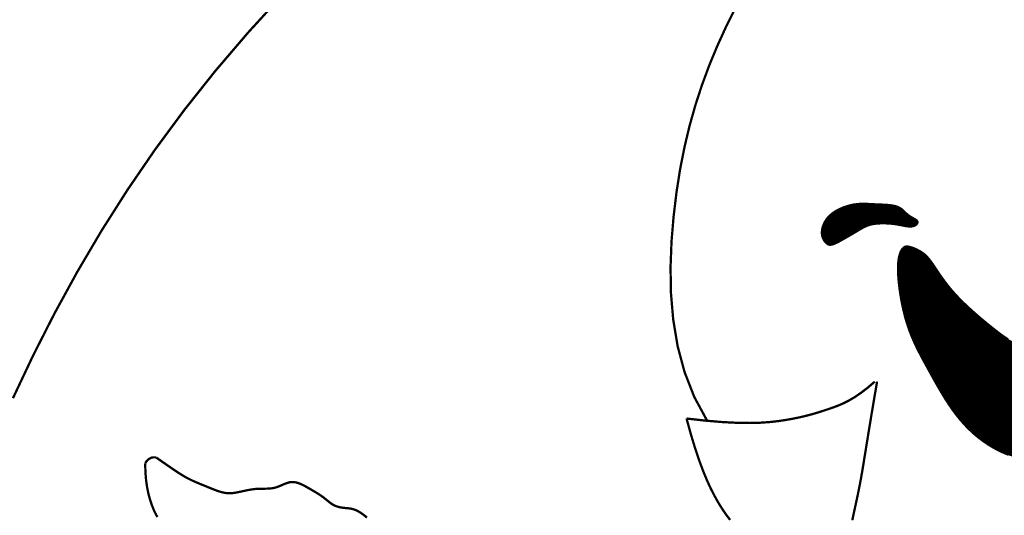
# Model space of a CAD drawing. Header units: feet. Extents: x 7.6 to 16.1, y -7.1 to 3.9.
# Tile 3 of 9: x 10.955 to 11.858, y -1.458 to -1.004. Entities that reach past the tile are written whole.
import ezdxf

# ---------------------------------------------------------------- set-up
doc = ezdxf.new("R2010")
doc.units = ezdxf.units.FT
doc.header["$MEASUREMENT"] = 0
doc.layers.add('FACE', color=7, linetype='CONTINUOUS')

msp = doc.modelspace()

# ---------------------------------------------------------------- hatches: boundary and pattern name
at = {"layer": 'FACE', "linetype": 'Continuous'}
h = msp.add_hatch(dxfattribs=at)
h.set_pattern_fill('NET3', color=256, scale=0.0025, style=0)
h.set_pattern_definition([(360, (7.63465658, -7.07827988), (2e-19, 0.0003125), []), (60, (7.63465658, -7.07827988), (-0.000270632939, 0.00015625), []), (120, (7.63465658, -7.07827988), (-0.000270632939, -0.00015625), [])])
h.paths.add_polyline_path([(11.98946, -1.32253), (11.99173, -1.32143), (11.9936, -1.32091), (11.99512, -1.3209), (11.99632, -1.32132), (11.99722, -1.32211), (11.99787, -1.3232), (11.99828, -1.3245), (11.9985, -1.32597), (11.99856, -1.32751), (11.99846, -1.3291), (11.99823, -1.33068), (11.99789, -1.33222), (11.99745, -1.33366), (11.99693, -1.33497), (11.99634, -1.33611), (11.9957, -1.33702), (11.99503, -1.33768), (11.99433, -1.33808), (11.99362, -1.33821), (11.99289, -1.33809), (11.99217, -1.3377), (11.99145, -1.33706), (11.99075, -1.33616), (11.99008, -1.335), (11.98944, -1.3336), (11.98887, -1.33201), (11.98843, -1.33031), (11.98814, -1.32856), (11.98806, -1.32684), (11.98822, -1.32522), (11.98868, -1.32375)])
h.paths.add_polyline_path([(11.69447, -1.20837), (11.6938, -1.20766), (11.69312, -1.20685), (11.69247, -1.20592), (11.69188, -1.20486), (11.69136, -1.20368), (11.69096, -1.20235), (11.6907, -1.20088), (11.6906, -1.19925), (11.6907, -1.19746), (11.69101, -1.19554), (11.69154, -1.19354), (11.69231, -1.19148), (11.69332, -1.1894), (11.69459, -1.18735), (11.69614, -1.18535), (11.69796, -1.18345), (11.70008, -1.18167), (11.70244, -1.18003), (11.70499, -1.17854), (11.7077, -1.17721), (11.7105, -1.17604), (11.71336, -1.17505), (11.71621, -1.17423), (11.71902, -1.17361), (11.72174, -1.17317), (11.72438, -1.17291), (11.72696, -1.17278), (11.7295, -1.17277), (11.73203, -1.17284), (11.73457, -1.17296), (11.73712, -1.1731), (11.73973, -1.17325), (11.74239, -1.17336), (11.74507, -1.17347), (11.74774, -1.1736), (11.75035, -1.17377), (11.75286, -1.174), (11.75523, -1.17432), (11.75742, -1.17476), (11.75938, -1.17534), (11.7611, -1.17607), (11.7626, -1.17694), (11.76393, -1.1779), (11.76513, -1.17894), (11.76625, -1.18), (11.76733, -1.18106), (11.76842, -1.18209), (11.76957, -1.18306), (11.77079, -1.18393), (11.77207, -1.18472), (11.77335, -1.18545), (11.77457, -1.18613), (11.7757, -1.18677), (11.77668, -1.1874), (11.77746, -1.18802), (11.778, -1.18867), (11.77825, -1.18934), (11.77823, -1.19002), (11.77798, -1.1907), (11.77751, -1.19135), (11.77687, -1.19194), (11.77607, -1.19247), (11.77515, -1.19291), (11.77414, -1.19323), (11.77305, -1.19343), (11.77191, -1.19352), (11.77072, -1.19351), (11.76949, -1.19341), (11.76822, -1.19325), (11.76693, -1.19304), (11.76562, -1.1928), (11.76431, -1.19254), (11.76299, -1.19228), (11.76165, -1.19202), (11.76028, -1.19177), (11.75887, -1.19153), (11.75738, -1.19131), (11.75582, -1.19111), (11.75415, -1.19094), (11.75237, -1.19079), (11.75047, -1.19068), (11.74847, -1.19061), (11.74639, -1.19059), (11.74429, -1.19063), (11.74217, -1.19074), (11.74008, -1.19093), (11.73805, -1.19121), (11.73611, -1.19159), (11.73428, -1.19207), (11.73256, -1.19264), (11.73094, -1.19329), (11.7294, -1.194), (11.72793, -1.19475), (11.72652, -1.19554), (11.72516, -1.19633), (11.72383, -1.19713), (11.72252, -1.19791), (11.72123, -1.19869), (11.71993, -1.19946), (11.71861, -1.20024), (11.71727, -1.20102), (11.71589, -1.20183), (11.71445, -1.20267), (11.71295, -1.20354), (11.71138, -1.20444), (11.70977, -1.20536), (11.70814, -1.20627), (11.70652, -1.20715), (11.70494, -1.20796), (11.70344, -1.20869), (11.70205, -1.2093), (11.70079, -1.20977), (11.69968, -1.21009), (11.69871, -1.21024), (11.69786, -1.21025), (11.6971, -1.21012), (11.6964, -1.20986), (11.69575, -1.20948), (11.69511, -1.20898)])
edge = h.paths.add_edge_path()
edge.add_line((11.95558, -1.32303), (11.93973, -1.3195))
edge.add_line((11.93973, -1.3195), (11.92637, -1.31671))
edge.add_line((11.92637, -1.31671), (11.91518, -1.31449))
edge.add_line((11.91518, -1.31449), (11.90584, -1.3127))
edge.add_line((11.90584, -1.3127), (11.89801, -1.31119))
edge.add_line((11.89801, -1.31119), (11.89138, -1.30979))
edge.add_line((11.89138, -1.30979), (11.88561, -1.30835))
edge.add_line((11.88561, -1.30835), (11.88038, -1.30673))
edge.add_line((11.88038, -1.30673), (11.87541, -1.30478))
edge.add_line((11.87541, -1.30478), (11.87063, -1.30253))
edge.add_line((11.87063, -1.30253), (11.86601, -1.30001))
edge.add_line((11.86601, -1.30001), (11.86153, -1.29724))
edge.add_line((11.86153, -1.29724), (11.85715, -1.29426))
edge.add_line((11.85715, -1.29426), (11.85285, -1.29112))
edge.add_line((11.85285, -1.29112), (11.84861, -1.28784))
edge.add_line((11.84861, -1.28784), (11.84439, -1.28446))
edge.add_line((11.84439, -1.28446), (11.84018, -1.28101))
edge.add_line((11.84018, -1.28101), (11.836, -1.27751))
edge.add_line((11.836, -1.27751), (11.83189, -1.27397))
edge.add_line((11.83189, -1.27397), (11.82788, -1.27043))
edge.add_line((11.82788, -1.27043), (11.824, -1.26688))
edge.add_line((11.824, -1.26688), (11.82029, -1.26334))
edge.add_line((11.82029, -1.26334), (11.81677, -1.25984))
edge.add_line((11.81677, -1.25984), (11.81348, -1.25639))
edge.add_line((11.81348, -1.25639), (11.81045, -1.25301))
edge.add_line((11.81045, -1.25301), (11.80767, -1.24971))
edge.add_line((11.80767, -1.24971), (11.80511, -1.2465))
edge.add_line((11.80511, -1.2465), (11.80277, -1.24341))
edge.add_line((11.80277, -1.24341), (11.80063, -1.24045))
edge.add_line((11.80063, -1.24045), (11.79867, -1.23764))
edge.add_line((11.79867, -1.23764), (11.79687, -1.235))
edge.add_line((11.79687, -1.235), (11.79522, -1.23253))
edge.add_line((11.79522, -1.23253), (11.7937, -1.23026))
edge.add_line((11.7937, -1.23026), (11.79228, -1.22818))
edge.add_line((11.79228, -1.22818), (11.79094, -1.22626))
edge.add_line((11.79094, -1.22626), (11.78964, -1.22451))
edge.add_line((11.78964, -1.22451), (11.78836, -1.2229))
edge.add_line((11.78836, -1.2229), (11.78707, -1.22143))
edge.add_line((11.78707, -1.22143), (11.78573, -1.22009))
edge.add_line((11.78573, -1.22009), (11.78433, -1.21885))
edge.add_line((11.78433, -1.21885), (11.78284, -1.21772))
edge.add_line((11.78284, -1.21772), (11.78127, -1.21668))
edge.add_line((11.78127, -1.21668), (11.77967, -1.21574))
edge.add_line((11.77967, -1.21574), (11.77805, -1.21491))
edge.add_line((11.77805, -1.21491), (11.77645, -1.21417))
edge.add_line((11.77645, -1.21417), (11.7749, -1.21353))
edge.add_line((11.7749, -1.21353), (11.77342, -1.21298))
edge.add_line((11.77342, -1.21298), (11.77204, -1.21254))
edge.add_line((11.77204, -1.21254), (11.77079, -1.2122))
edge.add_line((11.77079, -1.2122), (11.76965, -1.21198))
edge.add_line((11.76965, -1.21198), (11.76861, -1.21189))
edge.add_line((11.76861, -1.21189), (11.76765, -1.21197))
edge.add_line((11.76765, -1.21197), (11.76676, -1.21223))
edge.add_line((11.76676, -1.21223), (11.76592, -1.21269))
edge.add_line((11.76592, -1.21269), (11.76511, -1.21337))
edge.add_line((11.76511, -1.21337), (11.76432, -1.2143))
edge.add_line((11.76432, -1.2143), (11.76354, -1.21549))
edge.add_line((11.76354, -1.21549), (11.76278, -1.21699))
edge.add_line((11.76278, -1.21699), (11.76208, -1.21885))
edge.add_line((11.76208, -1.21885), (11.76147, -1.2211))
edge.add_line((11.76147, -1.2211), (11.76098, -1.2238))
edge.add_line((11.76098, -1.2238), (11.76063, -1.22699))
edge.add_line((11.76063, -1.22699), (11.76045, -1.23071))
edge.add_line((11.76045, -1.23071), (11.76047, -1.23501))
edge.add_line((11.76047, -1.23501), (11.76072, -1.23991))
edge.add_line((11.76072, -1.23991), (11.76119, -1.24532))
edge.add_line((11.76119, -1.24532), (11.76189, -1.25113))
edge.add_line((11.76189, -1.25113), (11.76281, -1.25721))
edge.add_line((11.76281, -1.25721), (11.76394, -1.26346))
edge.add_line((11.76394, -1.26346), (11.76528, -1.26976))
edge.add_line((11.76528, -1.26976), (11.76682, -1.27599))
edge.add_line((11.76682, -1.27599), (11.76857, -1.28204))
edge.add_line((11.76857, -1.28204), (11.77051, -1.28782))
edge.add_line((11.77051, -1.28782), (11.77263, -1.29336))
edge.add_line((11.77263, -1.29336), (11.77492, -1.29872))
edge.add_line((11.77492, -1.29872), (11.77736, -1.30393))
edge.add_line((11.77736, -1.30393), (11.77992, -1.30906))
edge.add_line((11.77992, -1.30906), (11.78261, -1.31417))
edge.add_line((11.78261, -1.31417), (11.78539, -1.3193))
edge.add_line((11.78539, -1.3193), (11.78825, -1.3245))
edge.add_line((11.78825, -1.3245), (11.79118, -1.32982))
edge.add_line((11.79118, -1.32982), (11.79419, -1.33523))
edge.add_line((11.79419, -1.33523), (11.79728, -1.34066))
edge.add_line((11.79728, -1.34066), (11.80046, -1.34608))
edge.add_line((11.80046, -1.34608), (11.80374, -1.35144))
edge.add_line((11.80374, -1.35144), (11.80712, -1.35667))
edge.add_line((11.80712, -1.35667), (11.81062, -1.36175))
edge.add_line((11.81062, -1.36175), (11.81425, -1.36661))
edge.add_line((11.81425, -1.36661), (11.818, -1.37121))
edge.add_line((11.818, -1.37121), (11.82188, -1.37556))
edge.add_line((11.82188, -1.37556), (11.82589, -1.37963))
edge.add_line((11.82589, -1.37963), (11.83001, -1.38345))
edge.add_line((11.83001, -1.38345), (11.83425, -1.387))
edge.add_line((11.83425, -1.387), (11.8386, -1.39029))
edge.add_line((11.8386, -1.39029), (11.84305, -1.39331))
edge.add_line((11.84305, -1.39331), (11.84761, -1.39607))
edge.add_line((11.84761, -1.39607), (11.85226, -1.39857))
edge.add_line((11.85226, -1.39857), (11.85698, -1.4008))
edge.add_line((11.85698, -1.4008), (11.86175, -1.40274))
edge.add_line((11.86175, -1.40274), (11.86652, -1.4044))
edge.add_line((11.86652, -1.4044), (11.87128, -1.40576))
edge.add_line((11.87128, -1.40576), (11.876, -1.40682))
edge.add_line((11.876, -1.40682), (11.88064, -1.40756))
edge.add_line((11.88064, -1.40756), (11.88517, -1.40799))
edge.add_line((11.88517, -1.40799), (11.88958, -1.40809))
edge.add_line((11.88958, -1.40809), (11.89386, -1.40787))
edge.add_line((11.89386, -1.40787), (11.89799, -1.40735))
edge.add_line((11.89799, -1.40735), (11.90198, -1.40653))
edge.add_line((11.90198, -1.40653), (11.90582, -1.40544))
edge.add_line((11.90582, -1.40544), (11.90951, -1.40408))
edge.add_line((11.90951, -1.40408), (11.91304, -1.40246))
edge.add_line((11.91304, -1.40246), (11.91641, -1.4006))
edge.add_line((11.91641, -1.4006), (11.91962, -1.39851))
edge.add_line((11.91962, -1.39851), (11.92265, -1.39624))
edge.add_line((11.92265, -1.39624), (11.92552, -1.3938))
edge.add_line((11.92552, -1.3938), (11.92821, -1.39125))
edge.add_line((11.92821, -1.39125), (11.93071, -1.38861))
edge.add_line((11.93071, -1.38861), (11.93304, -1.38593))
edge.add_line((11.93304, -1.38593), (11.93517, -1.38324))
edge.add_line((11.93517, -1.38324), (11.93711, -1.38058))
edge.add_line((11.93711, -1.38058), (11.93885, -1.37798))
edge.add_line((11.93885, -1.37798), (11.94042, -1.37547))
edge.add_line((11.94042, -1.37547), (11.94182, -1.37305))
edge.add_line((11.94182, -1.37305), (11.94307, -1.37075))
edge.add_line((11.94307, -1.37075), (11.94419, -1.36858))
edge.add_line((11.94419, -1.36858), (11.94519, -1.36656))
edge.add_line((11.94519, -1.36656), (11.9461, -1.3647))
edge.add_line((11.9461, -1.3647), (11.94693, -1.36303))
edge.add_line((11.94693, -1.36303), (11.94768, -1.36154))
edge.add_line((11.94768, -1.36154), (11.94838, -1.3602))
edge.add_line((11.94838, -1.3602), (11.94903, -1.35898))
edge.add_line((11.94903, -1.35898), (11.94962, -1.35783))
edge.add_line((11.94962, -1.35783), (11.95018, -1.3567))
edge.add_line((11.95018, -1.3567), (11.95071, -1.35556))
edge.add_line((11.95071, -1.35556), (11.9512, -1.35436))
edge.add_line((11.9512, -1.35436), (11.95168, -1.35306))
edge.add_line((11.95168, -1.35306), (11.95214, -1.35163))
edge.add_line((11.95214, -1.35163), (11.95259, -1.35008))
edge.add_line((11.95259, -1.35008), (11.95302, -1.34846))
edge.add_line((11.95302, -1.34846), (11.95345, -1.34679))
edge.add_line((11.95345, -1.34679), (11.95386, -1.3451))
edge.add_line((11.95386, -1.3451), (11.95426, -1.34343))
edge.add_line((11.95426, -1.34343), (11.95465, -1.34181))
edge.add_line((11.95465, -1.34181), (11.95503, -1.34027))
edge.add_line((11.95503, -1.34027), (11.9554, -1.33884))
edge.add_line((11.9554, -1.33884), (11.95579, -1.33751))
edge.add_line((11.95579, -1.33751), (11.95621, -1.33626))
edge.add_line((11.95621, -1.33626), (11.95668, -1.33509))
edge.add_line((11.95668, -1.33509), (11.95722, -1.33397))
edge.add_line((11.95722, -1.33397), (11.95785, -1.33289))
edge.add_line((11.95785, -1.33289), (11.9586, -1.33185))
edge.add_line((11.9586, -1.33185), (11.95947, -1.33082))
edge.add_line((11.95947, -1.33082), (11.96046, -1.32979))
edge.add_line((11.96046, -1.32979), (11.96138, -1.32876))
edge.add_line((11.96138, -1.32876), (11.96204, -1.32775))
edge.add_line((11.96204, -1.32775), (11.96221, -1.32675))
edge.add_line((11.96221, -1.32675), (11.9617, -1.32577))
edge.add_line((11.9617, -1.32577), (11.96029, -1.32482))
edge.add_line((11.96029, -1.32482), (11.95777, -1.32389))
edge.add_line((11.95777, -1.32389), (11.95392, -1.32301))

# ---------------------------------------------------------------- linework, layer by layer
at = {"layer": 'FACE', "const_width": 0.0021}
for points in [[(11.19597, -0.98115), (11.16433, -1.0158), (11.13417, -1.05108), (11.1057, -1.0869), (11.07889, -1.12322), (11.05367, -1.16004), (11.02996, -1.19733), (11.00768, -1.23509), (10.98676, -1.27328), (10.96711, -1.31191), (10.94866, -1.35094)], [(11.61143, -0.99292), (11.60276, -1.01033), (11.59468, -1.02801), (11.58727, -1.04588), (11.58055, -1.06403), (11.57451, -1.08254), (11.56916, -1.10154), (11.5645, -1.12112), (11.56051, -1.14138), (11.55721, -1.16245), (11.55458, -1.1844), (11.55268, -1.2073), (11.55178, -1.23092), (11.55219, -1.25496), (11.55426, -1.27915), (11.55828, -1.30321), (11.5646, -1.32683), (11.57353, -1.34974), (11.58539, -1.37165)], [(11.86153, -1.29724), (11.85715, -1.29426), (11.85285, -1.29112), (11.84861, -1.28784), (11.84439, -1.28446), (11.84018, -1.28101), (11.836, -1.27751), (11.83189, -1.27397), (11.82788, -1.27043), (11.824, -1.26688), (11.82029, -1.26334), (11.81677, -1.25984), (11.81348, -1.25639), (11.81045, -1.25301), (11.80767, -1.24971), (11.80511, -1.2465), (11.80277, -1.24341), (11.80063, -1.24045), (11.79867, -1.23764), (11.79687, -1.235), (11.79522, -1.23253), (11.7937, -1.23026), (11.79228, -1.22818), (11.79094, -1.22626), (11.78964, -1.22451), (11.78836, -1.2229), (11.78707, -1.22143), (11.78573, -1.22009), (11.78433, -1.21885), (11.78284, -1.21772), (11.78127, -1.21668), (11.77967, -1.21574), (11.77805, -1.21491), (11.77645, -1.21417), (11.7749, -1.21353), (11.77342, -1.21298), (11.77204, -1.21254), (11.77079, -1.2122), (11.76965, -1.21198), (11.76861, -1.21189), (11.76765, -1.21197), (11.76676, -1.21223), (11.76592, -1.21269), (11.76511, -1.21337), (11.76432, -1.2143), (11.76354, -1.21549), (11.76278, -1.21699), (11.76208, -1.21885), (11.76147, -1.2211), (11.76098, -1.2238), (11.76063, -1.22699), (11.76045, -1.23071), (11.76047, -1.23501), (11.76072, -1.23991), (11.76119, -1.24532), (11.76189, -1.25113), (11.76281, -1.25721), (11.76394, -1.26346), (11.76528, -1.26976), (11.76682, -1.27599), (11.76857, -1.28204), (11.77051, -1.28782), (11.77263, -1.29336), (11.77492, -1.29872), (11.77736, -1.30393), (11.77992, -1.30906), (11.78261, -1.31417), (11.78539, -1.3193), (11.78825, -1.3245), (11.79118, -1.32982), (11.79419, -1.33523), (11.79728, -1.34066), (11.80046, -1.34608), (11.80374, -1.35144), (11.80712, -1.35667), (11.81062, -1.36175), (11.81425, -1.36661), (11.818, -1.37121), (11.82188, -1.37556), (11.82589, -1.37963), (11.83001, -1.38345), (11.83425, -1.387), (11.8386, -1.39029), (11.84305, -1.39331), (11.84761, -1.39607), (11.85226, -1.39857), (11.85698, -1.4008), (11.86175, -1.40274)], [(11.56644, -1.36955), (11.58415, -1.37153), (11.59955, -1.37282), (11.61288, -1.37349), (11.6244, -1.37365), (11.63436, -1.37338), (11.643, -1.37277), (11.65058, -1.37192), (11.65735, -1.37091), (11.66353, -1.36982), (11.66923, -1.36867), (11.6745, -1.36746), (11.67944, -1.3662), (11.6841, -1.36489), (11.68857, -1.36354), (11.6929, -1.36214), (11.69718, -1.36071), (11.70148, -1.35922), (11.70588, -1.35755), (11.71047, -1.35556), (11.71532, -1.35311), (11.72053, -1.35004), (11.72617, -1.34623), (11.73234, -1.34152), (11.73911, -1.33576)], [(11.74122, -1.33576), (11.73831, -1.35273), (11.73583, -1.36748), (11.73372, -1.38025), (11.73193, -1.39129), (11.73039, -1.40084), (11.72904, -1.40914), (11.72784, -1.41645), (11.7267, -1.42299), (11.7256, -1.429), (11.72451, -1.43458), (11.72344, -1.43978), (11.72239, -1.44469), (11.72137, -1.44938), (11.72038, -1.45392), (11.71941, -1.45838), (11.71848, -1.46284)], [(11.56644, -1.36955), (11.57044, -1.38403), (11.5743, -1.39675), (11.57803, -1.40786), (11.58163, -1.41754), (11.5851, -1.42596), (11.58846, -1.43328), (11.59169, -1.43966), (11.59481, -1.44528), (11.59783, -1.45029), (11.60077, -1.45477), (11.60364, -1.45881), (11.60649, -1.4625)], [(11.07004, -1.41053), (11.07061, -1.40956), (11.07118, -1.40875), (11.07175, -1.40808), (11.07231, -1.40752), (11.07286, -1.40706), (11.0734, -1.40668), (11.07391, -1.40636), (11.0744, -1.40608), (11.07487, -1.40584), (11.07533, -1.40562), (11.07582, -1.40543), (11.07638, -1.40529), (11.07704, -1.40519), (11.07782, -1.40513), (11.07875, -1.40513), (11.07988, -1.40519)], [(11.07988, -1.40519), (11.08459, -1.40847), (11.08992, -1.41217), (11.09436, -1.41522), (11.09807, -1.41773), (11.10122, -1.4198), (11.10397, -1.42152), (11.10647, -1.42299), (11.10887, -1.4243), (11.1112, -1.42548), (11.11348, -1.42656), (11.11571, -1.42757), (11.11792, -1.42851), (11.12013, -1.42942), (11.12233, -1.43032), (11.12456, -1.43123), (11.12681, -1.43216), (11.12908, -1.4331), (11.13134, -1.43402), (11.1336, -1.43491), (11.13581, -1.43572), (11.13798, -1.43645), (11.14009, -1.43706), (11.14211, -1.43753), (11.14404, -1.43785), (11.14589, -1.43801), (11.14768, -1.43805), (11.14944, -1.43797), (11.15118, -1.43779), (11.15292, -1.43753), (11.15469, -1.4372), (11.1565, -1.43682), (11.15837, -1.43641), (11.16031, -1.43599), (11.16229, -1.43556), (11.16431, -1.43515), (11.16636, -1.43478), (11.16844, -1.43445), (11.17054, -1.43419), (11.17264, -1.43401), (11.17475, -1.43392), (11.17685, -1.43389), (11.17894, -1.43389), (11.18102, -1.43387), (11.18309, -1.43381), (11.18513, -1.43365), (11.18715, -1.43338), (11.18914, -1.43294), (11.1911, -1.43233), (11.19303, -1.43158), (11.19494, -1.43076), (11.19684, -1.42992), (11.19873, -1.42915), (11.20061, -1.42848), (11.2025, -1.428), (11.20441, -1.42776), (11.20632, -1.42781), (11.20825, -1.42812), (11.21018, -1.42866), (11.2121, -1.42938), (11.21402, -1.43024), (11.21593, -1.43121), (11.21781, -1.43224), (11.21967, -1.43329), (11.2215, -1.43434), (11.22328, -1.43537), (11.22503, -1.43639), (11.22672, -1.4374), (11.22835, -1.43841), (11.22992, -1.43941), (11.23142, -1.44042), (11.23284, -1.44144), (11.23419, -1.44246), (11.23547, -1.44347), (11.23669, -1.44447), (11.23787, -1.44543), (11.23903, -1.44635), (11.24018, -1.44722), (11.24133, -1.44801), (11.2425, -1.44871), (11.2437, -1.44932), (11.24493, -1.44984), (11.24619, -1.45028), (11.24746, -1.45064), (11.24875, -1.45093), (11.25006, -1.45117), (11.25137, -1.45136), (11.25268, -1.45151), (11.254, -1.45163), (11.25533, -1.45175), (11.25668, -1.45189), (11.25806, -1.45208), (11.25948, -1.45236), (11.26095, -1.45274), (11.26249, -1.45327), (11.26409, -1.45396), (11.26578, -1.45485), (11.26755, -1.45594), (11.26941, -1.45722), (11.27136, -1.4587), (11.27339, -1.46037)], [(11.0814, -1.45977), (11.08091, -1.45924), (11.08039, -1.45847), (11.07978, -1.45738), (11.07904, -1.45593), (11.07819, -1.4541), (11.07725, -1.45192), (11.07626, -1.44941), (11.07525, -1.44657), (11.07426, -1.44343), (11.07332, -1.44001), (11.07245, -1.43632), (11.07169, -1.43238), (11.07105, -1.4282), (11.07056, -1.4238), (11.07022, -1.41917), (11.07004, -1.41435), (11.07004, -1.41053)]]:
    msp.add_lwpolyline(points, dxfattribs=at)
msp.add_lwpolyline([(11.69447, -1.20837), (11.6938, -1.20766), (11.69312, -1.20685), (11.69247, -1.20592), (11.69188, -1.20486), (11.69136, -1.20368), (11.69096, -1.20235), (11.6907, -1.20088), (11.6906, -1.19925), (11.6907, -1.19746), (11.69101, -1.19554), (11.69154, -1.19354), (11.69231, -1.19148), (11.69332, -1.1894), (11.69459, -1.18735), (11.69614, -1.18535), (11.69796, -1.18345), (11.70008, -1.18167), (11.70244, -1.18003), (11.70499, -1.17854), (11.7077, -1.17721), (11.7105, -1.17604), (11.71336, -1.17505), (11.71621, -1.17423), (11.71902, -1.17361), (11.72174, -1.17317), (11.72438, -1.17291), (11.72696, -1.17278), (11.7295, -1.17277), (11.73203, -1.17284), (11.73457, -1.17296), (11.73712, -1.1731), (11.73973, -1.17325), (11.74239, -1.17336), (11.74507, -1.17347), (11.74774, -1.1736), (11.75035, -1.17377), (11.75286, -1.174), (11.75523, -1.17432), (11.75742, -1.17476), (11.75938, -1.17534), (11.7611, -1.17607), (11.7626, -1.17694), (11.76393, -1.1779), (11.76513, -1.17894), (11.76625, -1.18), (11.76733, -1.18106), (11.76842, -1.18209), (11.76957, -1.18306), (11.77079, -1.18393), (11.77207, -1.18472), (11.77335, -1.18545), (11.77457, -1.18613), (11.7757, -1.18677), (11.77668, -1.1874), (11.77746, -1.18802), (11.778, -1.18867), (11.77825, -1.18934), (11.77823, -1.19002), (11.77798, -1.1907), (11.77751, -1.19135), (11.77687, -1.19194), (11.77607, -1.19247), (11.77515, -1.19291), (11.77414, -1.19323), (11.77305, -1.19343), (11.77191, -1.19352), (11.77072, -1.19351), (11.76949, -1.19341), (11.76822, -1.19325), (11.76693, -1.19304), (11.76562, -1.1928), (11.76431, -1.19254), (11.76299, -1.19228), (11.76165, -1.19202), (11.76028, -1.19177), (11.75887, -1.19153), (11.75738, -1.19131), (11.75582, -1.19111), (11.75415, -1.19094), (11.75237, -1.19079), (11.75047, -1.19068), (11.74847, -1.19061), (11.74639, -1.19059), (11.74429, -1.19063), (11.74217, -1.19074), (11.74008, -1.19093), (11.73805, -1.19121), (11.73611, -1.19159), (11.73428, -1.19207), (11.73256, -1.19264), (11.73094, -1.19329), (11.7294, -1.194), (11.72793, -1.19475), (11.72652, -1.19554), (11.72516, -1.19633), (11.72383, -1.19713), (11.72252, -1.19791), (11.72123, -1.19869), (11.71993, -1.19946), (11.71861, -1.20024), (11.71727, -1.20102), (11.71589, -1.20183), (11.71445, -1.20267), (11.71295, -1.20354), (11.71138, -1.20444), (11.70977, -1.20536), (11.70814, -1.20627), (11.70652, -1.20715), (11.70494, -1.20796), (11.70344, -1.20869), (11.70205, -1.2093), (11.70079, -1.20977), (11.69968, -1.21009), (11.69871, -1.21024), (11.69786, -1.21025), (11.6971, -1.21012), (11.6964, -1.20986), (11.69575, -1.20948), (11.69511, -1.20898)], close=True, dxfattribs=at)

doc.saveas('drawing.dxf')
